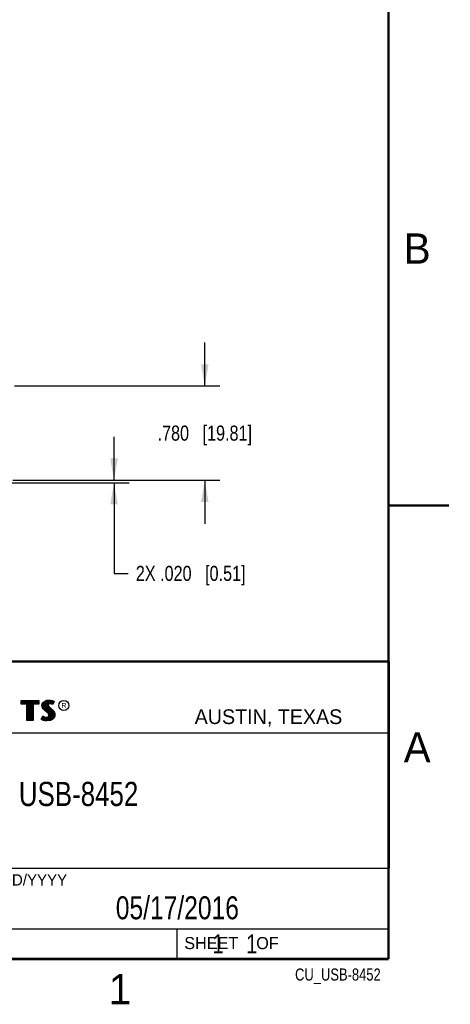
# Model space of a CAD drawing. Header units: inches. Extents: x 0 to 22, y 0 to 17.
# Tile 19 of 27: x 18.5 to 22, y 0.1 to 8.3. Entities that reach past the tile are written whole.
import ezdxf

# ---------------------------------------------------------------- set-up
doc = ezdxf.new("R2010")
doc.units = ezdxf.units.IN
doc.header["$LTSCALE"] = 1.21
doc.header["$MEASUREMENT"] = 0
doc.layers.get('0').update_dxf_attribs({"linetype": 'CONTINUOUS'})
for name, color, linetype in [('DETAIL', 7, 'CONTINUOUS'), ('DIMENSIONS', 7, 'CONTINUOUS'), ('NOTE', 7, 'CONTINUOUS')]:
    doc.layers.add(name, color=color, linetype=linetype)
doc.styles.get("Standard").update_dxf_attribs({"font": 'txt', "width": 0.8})
doc.styles.add('TEXTSTYLE_2', font='txt')
doc.dimstyles.new('DIMSTYLE_1', dxfattribs={"dimtxt": 0.125, "dimasz": 0.18, "dimexe": 0.125, "dimexo": 0.0625, "dimgap": 0.0625, "dimtad": 0, "dimtih": 1, "dimtoh": 1, "dimdec": 3, "dimzin": 4, "dimdsep": 46, "dimtxsty": 'STANDARD', "dimblk": '_FILLED', "dimblk1": '_FILLED', "dimblk2": '_FILLED', "dimcen": 0.09, "dimadec": 0, "dimazin": 0, "dimtp": 0.001, "dimtm": 0.001, "dimtfac": 1, "dimtdec": 3, "dimtofl": 0, "dimtmove": 0, "dimatfit": 3, "dimldrblk": '_FILLED', "dimfxl": 1, "dimtolj": 1, "dimtzin": 4, "dimarcsym": 0})

# ---------------------------------------------------------------- blocks, each defined once
blk = doc.blocks.new('_FILLED')
at = {"color": 0, "linetype": 'BYBLOCK'}
blk.add_solid([(0, 0), (-1, 0.174), (-1, -0.174)], dxfattribs=at)
blk = doc.blocks.new('*D4')
at = {"layer": 'DIMENSIONS', "color": 2, "linetype": 'CONTINUOUS'}
for p, q in [((19.2316, 4.4587), (19.2316, 4.8187)), ((18.3048, 4.4387), (19.3566, 4.4387)), ((18.3951, 4.4587), (19.3566, 4.4587)), ((19.2316, 4.4387), (19.2316, 3.6887)), ((19.2316, 3.6887), (19.3491, 3.6887))]:
    blk.add_line(p, q, dxfattribs=at)
at = {"layer": 'DIMENSIONS', "color": 2, "linetype": 'CONTINUOUS', "xscale": 0.18, "yscale": 0.18, "zscale": 0.18}
for p, rotation in [((19.2316, 4.4587), 270.0000058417), ((19.2316, 4.4387), 90.0000058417)]:
    blk.add_blockref('_FILLED', p, dxfattribs=dict(at, rotation=rotation))
at = {"layer": 'DIMENSIONS', "color": 2, "linetype": 'CONTINUOUS', "insert": (19.4116, 3.7512), "char_height": 0.125, "width": 1.425, "attachment_point": 1, "line_spacing_factor": 0.9}
blk.add_mtext('2X .020{\\Ftxt.shx;\\W1.000000;\\H0.125000; }[0.51]', dxfattribs=at)
blk = doc.blocks.new('*D5')
at = {"layer": 'DIMENSIONS', "color": 2, "linetype": 'CONTINUOUS'}
for p, q in [((19.9816, 5.2387), (19.9816, 5.5987)), ((18.4098, 5.2387), (20.1066, 5.2387)), ((18.3951, 4.4587), (20.1066, 4.4587)), ((19.9816, 4.4587), (19.9816, 4.0987))]:
    blk.add_line(p, q, dxfattribs=at)
at = {"layer": 'DIMENSIONS', "color": 2, "linetype": 'CONTINUOUS', "xscale": 0.18, "yscale": 0.18, "zscale": 0.18}
for p, rotation in [((19.9816, 5.2387), 270.0000153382), ((19.9816, 4.4587), 90.0000153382)]:
    blk.add_blockref('_FILLED', p, dxfattribs=dict(at, rotation=rotation))
at = {"layer": 'DIMENSIONS', "color": 2, "linetype": 'CONTINUOUS', "insert": (19.9816, 4.9112), "char_height": 0.125, "width": 1.225, "attachment_point": 2, "line_spacing_factor": 0.9}
blk.add_mtext('.780{\\Ftxt.shx;\\W1.000000;\\H0.125000; }[19.81]', dxfattribs=at)

msp = doc.modelspace()

# ---------------------------------------------------------------- linework, layer by layer
at = {"color": 2, "linetype": 'CONTINUOUS'}
for p, q in [((16.3737, 2.9596), (21.5037, 2.9596)), ((16.375, 2.96), (21.5, 2.96)), ((21.5037, 2.9596), (21.5037, 1.2496)), ((18.4641, 2.6383), (18.6117, 2.6383)), ((18.4641, 2.607), (18.4641, 2.6383)), ((18.5125, 2.607), (18.4641, 2.607)), ((18.469, 2.6334), (18.6068, 2.6334)), ((18.469, 2.6119), (18.469, 2.6334)), ((18.5174, 2.6119), (18.469, 2.6119)), ((18.4729, 2.6119), (18.4729, 2.6334)), ((18.4795, 2.6119), (18.4795, 2.6334)), ((18.4862, 2.6119), (18.4862, 2.6334)), ((18.4929, 2.6119), (18.4929, 2.6334)), ((18.4996, 2.6119), (18.4996, 2.6334)), ((18.5062, 2.6119), (18.5062, 2.6334)), ((18.5125, 2.4708), (18.5125, 2.607)), ((18.5129, 2.6119), (18.5129, 2.6334)), ((18.5174, 2.6119), (18.5196, 2.6334)), ((18.5174, 2.4756), (18.5174, 2.6119)), ((18.5263, 2.4756), (18.5263, 2.6334)), ((18.5329, 2.4756), (18.5329, 2.6334)), ((18.5396, 2.4756), (18.5396, 2.6334)), ((18.5463, 2.4756), (18.5463, 2.6334)), ((18.553, 2.4756), (18.553, 2.6334)), ((18.5584, 2.6119), (18.5596, 2.6334)), ((18.6068, 2.6119), (18.5584, 2.6119)), ((18.5584, 2.6119), (18.5584, 2.4756)), ((18.6117, 2.607), (18.5633, 2.607)), ((18.5633, 2.607), (18.5633, 2.4708)), ((18.5663, 2.6119), (18.5663, 2.6334)), ((18.573, 2.6119), (18.573, 2.6334)), ((18.5797, 2.6119), (18.5797, 2.6334)), ((18.5863, 2.6119), (18.5863, 2.6334)), ((18.593, 2.6119), (18.593, 2.6334)), ((18.5997, 2.6119), (18.5997, 2.6334)), ((18.6068, 2.6334), (18.6068, 2.6119)), ((18.6117, 2.6383), (18.6117, 2.607)), ((18.6362, 2.5964), (18.6391, 2.6108)), ((18.6391, 2.6108), (18.648, 2.624)), ((18.6411, 2.5962), (18.6437, 2.6089)), ((18.6437, 2.6089), (18.6516, 2.6206)), ((18.6464, 2.5754), (18.6464, 2.613)), ((18.648, 2.624), (18.6599, 2.6327)), ((18.6516, 2.6206), (18.6622, 2.6284)), ((18.6531, 2.5683), (18.6531, 2.6217)), ((18.6598, 2.5616), (18.6598, 2.6266)), ((18.6599, 2.6327), (18.6766, 2.6393)), ((18.6622, 2.6284), (18.6777, 2.6346)), ((18.6664, 2.556), (18.6664, 2.6301)), ((18.6731, 2.5504), (18.6731, 2.6327)), ((18.6766, 2.6393), (18.695, 2.6413)), ((18.6777, 2.6346), (18.6951, 2.6365)), ((18.6819, 2.6044), (18.6798, 2.6348)), ((18.6851, 2.6093), (18.6819, 2.6044)), ((18.6897, 2.6126), (18.6851, 2.6093)), ((18.6865, 2.6103), (18.6865, 2.6355)), ((18.6887, 2.6059), (18.6866, 2.6027)), ((18.6918, 2.6082), (18.6887, 2.6059)), ((18.6958, 2.6144), (18.6897, 2.6126)), ((18.6967, 2.6097), (18.6918, 2.6082)), ((18.6932, 2.6137), (18.6932, 2.6362)), ((18.695, 2.6413), (18.7074, 2.6405)), ((18.6951, 2.6365), (18.7067, 2.6356)), ((18.7018, 2.6151), (18.6958, 2.6144)), ((18.7019, 2.6102), (18.6967, 2.6097)), ((18.6998, 2.6149), (18.6998, 2.6361)), ((18.708, 2.6148), (18.7018, 2.6151)), ((18.7074, 2.6099), (18.7019, 2.6102)), ((18.7065, 2.6148), (18.7065, 2.6357)), ((18.7067, 2.6356), (18.7196, 2.6329)), ((18.7074, 2.6405), (18.7209, 2.6376)), ((18.716, 2.6082), (18.7074, 2.6099)), ((18.7172, 2.6129), (18.708, 2.6148)), ((18.7132, 2.6137), (18.7132, 2.6343)), ((18.7206, 2.6068), (18.716, 2.6082)), ((18.7227, 2.6112), (18.7172, 2.6129)), ((18.7196, 2.6329), (18.7275, 2.6302)), ((18.7199, 2.6121), (18.7199, 2.6328)), ((18.7252, 2.6039), (18.7206, 2.6068)), ((18.7209, 2.6376), (18.7293, 2.6347)), ((18.7233, 2.6108), (18.7227, 2.6112)), ((18.7319, 2.6281), (18.7233, 2.6108)), ((18.7385, 2.6304), (18.7252, 2.6039)), ((18.7265, 2.6173), (18.7265, 2.6305)), ((18.7275, 2.6302), (18.7319, 2.6281)), ((18.7293, 2.6347), (18.7385, 2.6304)), ((18.6374, 2.5855), (18.6362, 2.5964)), ((18.6411, 2.5757), (18.6374, 2.5855)), ((18.6421, 2.5866), (18.6411, 2.5962)), ((18.6463, 2.5682), (18.6411, 2.5757)), ((18.6455, 2.578), (18.6421, 2.5866)), ((18.6501, 2.5713), (18.6455, 2.578)), ((18.6506, 2.5639), (18.6463, 2.5682)), ((18.6541, 2.5673), (18.6501, 2.5713)), ((18.6564, 2.5581), (18.6506, 2.5639)), ((18.6597, 2.5617), (18.6541, 2.5673)), ((18.6794, 2.5388), (18.6564, 2.5581)), ((18.6827, 2.5424), (18.6597, 2.5617)), ((18.6869, 2.5313), (18.6794, 2.5388)), ((18.6798, 2.5449), (18.6815, 2.5996)), ((18.6819, 2.6044), (18.6815, 2.5996)), ((18.6815, 2.5996), (18.683, 2.5925)), ((18.6908, 2.5344), (18.6827, 2.5424)), ((18.683, 2.5925), (18.6901, 2.5838)), ((18.6866, 2.6027), (18.6864, 2.5999)), ((18.6864, 2.5999), (18.6875, 2.5947)), ((18.6865, 2.5387), (18.6865, 2.5882)), ((18.6913, 2.5244), (18.6869, 2.5313)), ((18.6875, 2.5947), (18.6936, 2.5872)), ((18.6901, 2.5838), (18.7125, 2.5652)), ((18.6957, 2.5264), (18.6908, 2.5344)), ((18.6933, 2.5172), (18.6913, 2.5244)), ((18.6932, 2.5305), (18.6932, 2.5812)), ((18.6936, 2.5872), (18.7157, 2.5688)), ((18.6983, 2.5174), (18.6957, 2.5264)), ((18.6998, 2.4757), (18.6998, 2.5757)), ((18.7065, 2.4766), (18.7065, 2.5701)), ((18.7125, 2.5652), (18.7183, 2.5593)), ((18.7132, 2.4809), (18.7132, 2.5645)), ((18.7157, 2.5688), (18.7218, 2.5627)), ((18.7183, 2.5593), (18.7242, 2.5532)), ((18.7199, 2.4834), (18.7199, 2.5577)), ((18.7218, 2.5627), (18.7278, 2.5564)), ((18.7242, 2.5532), (18.7306, 2.5449)), ((18.7265, 2.4907), (18.7265, 2.5501)), ((18.7278, 2.5564), (18.7348, 2.5475)), ((18.7306, 2.5449), (18.7354, 2.5353)), ((18.7332, 2.4981), (18.7354, 2.5353)), ((18.7348, 2.5475), (18.7399, 2.5371)), ((18.7354, 2.5353), (18.7377, 2.5278)), ((18.7377, 2.5278), (18.7385, 2.5177)), ((18.7399, 2.5371), (18.7425, 2.5287)), ((18.7425, 2.5287), (18.7434, 2.5175)), ((18.5633, 2.4708), (18.5125, 2.4708)), ((18.5584, 2.4756), (18.5174, 2.4756)), ((18.6285, 2.4832), (18.6434, 2.5109)), ((18.638, 2.4769), (18.6285, 2.4832)), ((18.6348, 2.4848), (18.6451, 2.5037)), ((18.6402, 2.4812), (18.6348, 2.4848)), ((18.6472, 2.4732), (18.638, 2.4769)), ((18.6397, 2.4814), (18.6397, 2.4939)), ((18.6486, 2.4778), (18.6402, 2.4812)), ((18.6434, 2.5109), (18.6498, 2.5063)), ((18.6451, 2.5037), (18.6472, 2.5021)), ((18.6464, 2.4783), (18.6472, 2.5021)), ((18.6472, 2.5021), (18.6542, 2.4986)), ((18.6607, 2.4703), (18.6472, 2.4732)), ((18.6616, 2.4751), (18.6486, 2.4778)), ((18.6498, 2.5063), (18.6561, 2.5031)), ((18.6531, 2.4769), (18.6531, 2.499)), ((18.6542, 2.4986), (18.6634, 2.4955)), ((18.6561, 2.5031), (18.6645, 2.5002)), ((18.6598, 2.4753), (18.6598, 2.4967)), ((18.6722, 2.4686), (18.6607, 2.4703)), ((18.6727, 2.4734), (18.6616, 2.4751)), ((18.6634, 2.4955), (18.6719, 2.4945)), ((18.6645, 2.5002), (18.672, 2.4994)), ((18.6664, 2.4743), (18.6664, 2.4951)), ((18.6719, 2.4945), (18.68, 2.4952)), ((18.672, 2.4994), (18.6789, 2.4999)), ((18.6806, 2.4683), (18.6722, 2.4686)), ((18.6804, 2.4731), (18.6727, 2.4734)), ((18.6731, 2.4733), (18.6731, 2.4943)), ((18.6789, 2.4999), (18.6841, 2.502)), ((18.6798, 2.4731), (18.6798, 2.4951)), ((18.68, 2.4952), (18.6864, 2.4976)), ((18.7053, 2.4764), (18.6804, 2.4731)), ((18.7068, 2.4717), (18.6806, 2.4683)), ((18.6841, 2.502), (18.689, 2.5054)), ((18.6864, 2.4976), (18.6926, 2.502)), ((18.6865, 2.4739), (18.6865, 2.4977)), ((18.689, 2.5054), (18.6918, 2.51)), ((18.6918, 2.51), (18.6933, 2.5172)), ((18.6926, 2.502), (18.6964, 2.5082)), ((18.6932, 2.4748), (18.6932, 2.5024)), ((18.6964, 2.5082), (18.6983, 2.5174)), ((18.7222, 2.4859), (18.7053, 2.4764)), ((18.7252, 2.4821), (18.7068, 2.4717)), ((18.7321, 2.4969), (18.7222, 2.4859)), ((18.7362, 2.4942), (18.7252, 2.4821)), ((18.737, 2.5079), (18.7321, 2.4969)), ((18.7417, 2.5066), (18.7362, 2.4942)), ((18.7385, 2.5177), (18.737, 2.5079)), ((18.7434, 2.5175), (18.7417, 2.5066)), ((16.7288, 2.37), (21.5, 2.37)), ((16.3737, 1.2496), (21.5037, 1.2496)), ((18.01, 1.25), (21.5, 1.25)), ((21.5, 1.25), (21.5, 0.75)), ((16.375, 0.75), (21.5, 0.75)), ((18.01, 0.75), (21.5, 0.75)), ((19.75, 0.75), (21.5, 0.75)), ((19.75, 0.75), (19.75, 0.5)), ((21.5, 0.75), (21.5, 0.5)), ((19.75, 0.5), (21.5, 0.5)), ((20.4977, 0.4994), (21.4977, 0.4994)), ((20.4977, 0.4994), (20.4977, 0.4989)), ((20.4977, 0.4989), (21.4977, 0.4989)), ((21.4977, 0.4994), (21.4977, 0.4989))]:
    msp.add_line(p, q, dxfattribs=at)
at = {"color": 7, "linetype": 'CONTINUOUS', "const_width": 0.02}
for points in [[(21.5, 0.5), (21.5, 16.5)], [(22, 4.25), (21.5, 4.25)], [(13.6, 2.9595), (21.5, 2.96)], [(0.5, 0.5), (21.5, 0.5)]]:
    msp.add_lwpolyline(points, dxfattribs=at)
at = {"color": 2, "linetype": 'CONTINUOUS'}
msp.add_circle((18.8172, 2.5968), 0.0414, dxfattribs=at)

# ---------------------------------------------------------------- texts
at = {"color": 2, "linetype": 'CONTINUOUS', "attachment_point": 1, "line_spacing_factor": 0.9, "style": 'TEXTSTYLE_2'}
for s, insert, char_height, width in [('B', (21.625, 6.5), 0.25, 0.25), ('R', (18.7972, 2.6166), 0.0418, 0.041753), ('AUSTIN, TEXAS', (19.898, 2.5642), 0.121576, 1.580488), ('A', (21.625, 2.375), 0.25, 0.25), ('MM/DD/YYYY', (18.0565, 1.2002), 0.093, 0.93), ('SHEET    OF', (19.8121, 0.6815), 0.1, 1.1), ('1', (19.1875, 0.375), 0.25, 0.25)]:
    msp.add_mtext(s, dxfattribs=dict(at, insert=insert, char_height=char_height, width=width))
at = {"layer": 'DETAIL', "color": 7, "linetype": 'CONTINUOUS', "insert": (19.8125, 0.7031), "char_height": 0.15625, "width": 1.375, "attachment_point": 1, "line_spacing_factor": 0.9}
msp.add_mtext('     1    1', dxfattribs=at)
at = {"layer": 'DETAIL', "color": 2, "linetype": 'CONTINUOUS', "insert": (21.4352, 0.4213), "char_height": 0.1, "width": 0.88, "attachment_point": 3, "line_spacing_factor": 0.9}
msp.add_mtext('CU_USB-8452', dxfattribs=at)
at = {"layer": 'NOTE', "color": 7, "linetype": 'CONTINUOUS', "attachment_point": 2, "line_spacing_factor": 0.9}
for s, insert, char_height, width in [('USB-8452\\P ', (18.9387, 1.9646), 0.2, 1.28), ('05/17/2016 ', (19.755, 1.0181), 0.19, 1.672)]:
    msp.add_mtext(s, dxfattribs=dict(at, insert=insert, char_height=char_height, width=width))

# ---------------------------------------------------------------- dimensions: what is measured, and where the dimension line sits
at = {"layer": 'DIMENSIONS', "color": 2, "linetype": 'CONTINUOUS'}
dim = msp.add_linear_dim(base=(19.9816, 5.2387), p1=(18.3326, 4.4587), p2=(18.3473, 5.2387), angle=90.00002, dimstyle='DIMSTYLE_1', dxfattribs=at)
dim.commit()
dim.dimension.update_dxf_attribs({"geometry": '*D5', "text_midpoint": (19.9816, 4.8487), "dimtype": 160})
dim = msp.add_linear_dim(base=(19.2316, 4.4587), p1=(18.2423, 4.4387), p2=(18.3326, 4.4587), angle=90.00001, text='2X <>', dimstyle='DIMSTYLE_1', dxfattribs=at)
dim.commit()
dim.dimension.update_dxf_attribs({"geometry": '*D4', "text_midpoint": (20.1241, 3.6887), "dimtype": 160})

doc.saveas('drawing.dxf')
